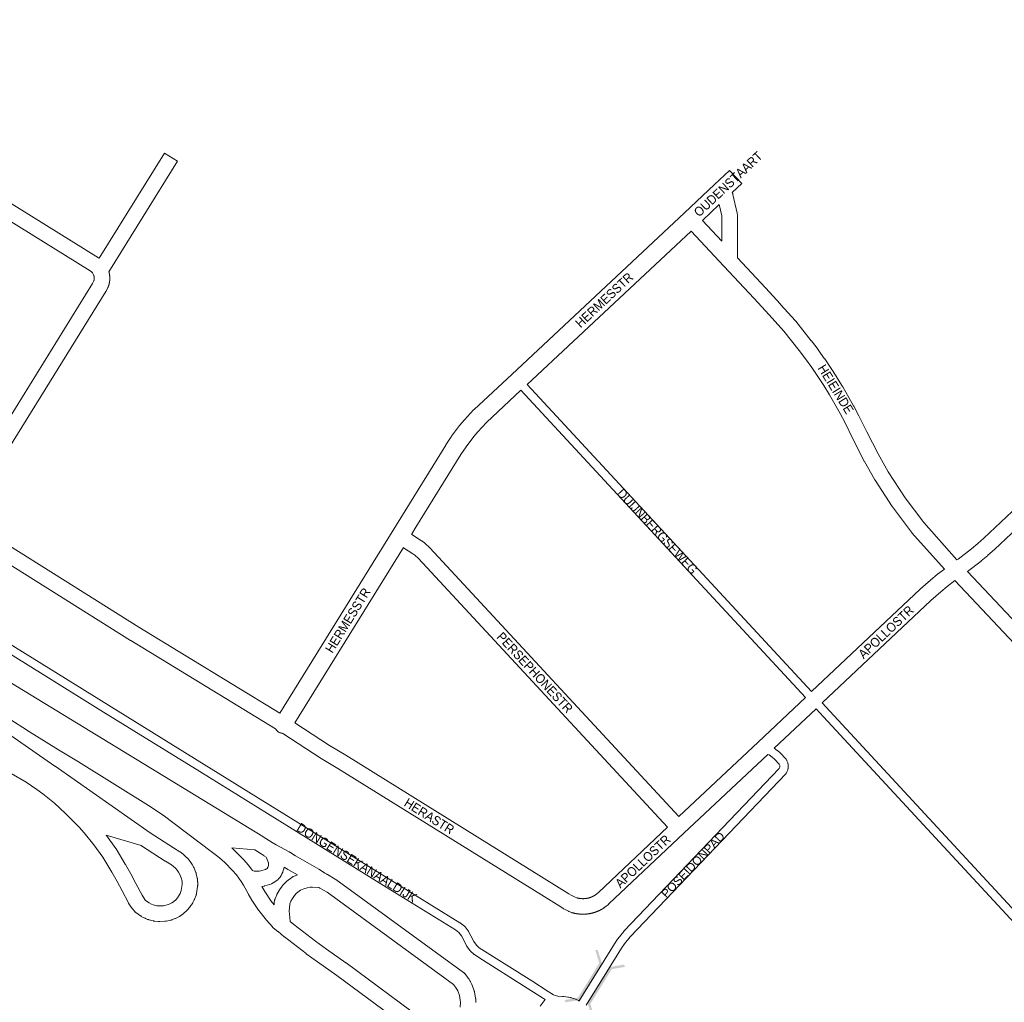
# Model space of a CAD drawing. Header units: metres. Extents: x 123819 to 142731, y 393440 to 405763.
# Tile 62 of 256: x 128732 to 129557, y 399931 to 400754. Entities that reach past the tile are written whole.
import ezdxf
from ezdxf.enums import TextEntityAlignment as Align

# ---------------------------------------------------------------- set-up
doc = ezdxf.new("R2010")
doc.units = ezdxf.units.M
doc.header["$MEASUREMENT"] = 0
for name, color, linetype, lineweight in [('gs-anno-wegen algemeen tekst', 7, 'Continuous', 0), ('gs-knt-aanvullende hoofdweg', 7, 'Continuous', 0), ('gs-knt-fietspaden', 7, 'Continuous', 0), ('gs-knt-wegen algemeen', 7, 'Continuous', 0), ('gs-symb-viaduct', 7, 'Continuous', 0), ('gs-vlk-plantopografie wegen algemeen', 7, 'Continuous', 0)]:
    doc.layers.add(name, color=color, linetype=linetype, lineweight=lineweight)
doc.styles.add('Style-Arial', font='arial.ttf')

# ---------------------------------------------------------------- blocks, each defined once
blk = doc.blocks.new('gg0-viaduct_40')
at = {"layer": 'gs-symb-viaduct', "linetype": 'Continuous'}
blk.add_hatch(color=7, dxfattribs=at).paths.add_polyline_path([(-5.58, -1.69), (-5.8, -1.4), (-4, 0), (4, 0), (5.8, -1.4), (5.58, -1.69), (3.87, -0.37), (-3.87, -0.37)])
blk = doc.blocks.new('gg0-viaduct_41')
at = {"layer": 'gs-symb-viaduct', "linetype": 'Continuous'}
blk.add_hatch(color=7, dxfattribs=at).paths.add_polyline_path([(5.58, -1.69), (3.87, -0.37), (-3.87, -0.37), (-5.58, -1.69), (-5.8, -1.4), (-4, 0), (4, 0), (5.8, -1.4)])

msp = doc.modelspace()

# ---------------------------------------------------------------- linework, layer by layer
at = {"layer": 'gs-knt-aanvullende hoofdweg', "color": 7, "linetype": 'Continuous', "flags": 128}
msp.add_lwpolyline([(129288.8, 400592.11), (129314.03, 400615.73), (129326.58, 400627.48, -0.384602), (129326.59, 400627.48), (129336.84, 400616.53, -0.374947), (129336.84, 400616.52), (129328.85, 400609.04)], format="xyb", dxfattribs=at)
for points in [[(129318.01, 400598.88), (129303.82, 400585.6)], [(128949.8, 400172.81), (129043.89, 400324.73), (129051.15, 400336.44), (129088.91, 400397.43), (129089.01, 400397.59), (129093.52, 400404.46), (129093.78, 400404.84), (129100.47, 400413.76), (129100.72, 400414.08), (129104.3, 400418.36), (129104.57, 400418.66), (129112.18, 400426.82), (129112.54, 400427.19), (129144.13, 400456.69), (129288.8, 400592.11)], [(129288.8, 400592.11), (129288.8, 400592.11), (129288.8, 400592.11)], [(129288.8, 400592.11), (129288.8, 400592.11), (129288.8, 400592.11)], [(129294.31, 400576.7), (129156.93, 400448.09)], [(129151.8, 400443.3), (129122.98, 400416.39), (129115.69, 400408.57), (129112.37, 400404.6), (129105.94, 400396.02), (129101.62, 400389.43), (129063.92, 400328.54), (129060.21, 400322.55)], [(129053.35, 400311.48), (128962.49, 400164.79)], [(128952.34, 400155.87), (128952.3, 400155.88), (128951.94, 400155.91), (128951.57, 400155.96), (128951.21, 400156.03), (128950.85, 400156.11), (128950.5, 400156.22), (128950.15, 400156.34), (128949.81, 400156.47), (128949.47, 400156.63), (128949.14, 400156.8), (128948.83, 400156.99), (128948.52, 400157.19), (128948.22, 400157.4), (128947.93, 400157.63), (128947.66, 400157.88), (128947.39, 400158.14), (128947.14, 400158.41), (128946.91, 400158.69), (128946.68, 400158.98), (128946.48, 400159.29), (128946.28, 400159.6), (128946.2, 400159.76)], [(128946.2, 400159.76), (128946.2, 400159.76)]]:
    msp.add_lwpolyline(points, dxfattribs=at)
at = {"layer": 'gs-knt-fietspaden', "color": 7, "linetype": 'Continuous', "flags": 128}
for points in [[(129156.93, 400448.09), (129395.34, 400190.87)], [(129390.23, 400186.05), (129151.8, 400443.3)], [(129101.94, 399986.26), (129101.94, 399986.26), (129099.79, 399989.02), (129096.92, 399991.25), (129039.01, 400027.06), (128939.39, 400088.68), (128882.73, 400123.77), (128882.73, 400123.77), (128799.98, 400175.07), (128751.46, 400205.16), (128680.45, 400249.23), (128612.32, 400291.31), (128586.82, 400306.9)], [(128684.15, 400255.19), (128886.43, 400129.73)], [(129589.56, 399970.62), (129405.35, 400169.72), (129399.08, 400176.5)], [(129404.18, 400181.32), (129410.5, 400174.49), (129593.99, 399976.17)], [(129364, 400143.41), (129366.55, 400141.6), (129366.63, 400141.54), (129366.68, 400141.5), (129366.76, 400141.44), (129368.96, 400139.6), (129369.07, 400139.5), (129369.18, 400139.4), (129369.28, 400139.3), (129373.56, 400134.71), (129373.65, 400134.61), (129373.74, 400134.5), (129373.82, 400134.39), (129373.9, 400134.28), (129374.31, 400133.68), (129374.39, 400133.54), (129374.47, 400133.41), (129374.55, 400133.27), (129374.61, 400133.12), (129374.67, 400132.98), (129375.33, 400131.28), (129375.37, 400131.15), (129375.41, 400131.02), (129375.45, 400130.89), (129375.48, 400130.76), (129375.5, 400130.69), (129375.51, 400130.61), (129375.53, 400130.53), (129375.54, 400130.45), (129375.56, 400130.37), (129375.57, 400130.3), (129375.59, 400130.22), (129375.6, 400130.14), (129375.61, 400130.06), (129375.62, 400129.98), (129375.64, 400129.91), (129375.65, 400129.83), (129375.66, 400129.75), (129375.67, 400129.67), (129375.67, 400129.59), (129375.68, 400129.51), (129375.69, 400129.43), (129375.7, 400129.36), (129375.71, 400129.28), (129375.71, 400129.2), (129375.72, 400129.12), (129375.72, 400129.04), (129375.73, 400128.96), (129375.73, 400128.88), (129375.74, 400128.8), (129375.74, 400128.72), (129375.74, 400128.64), (129375.75, 400128.57), (129375.75, 400128.49), (129375.75, 400128.41), (129375.75, 400128.33), (129375.75, 400128.25), (129375.75, 400128.17), (129375.75, 400128.09), (129375.75, 400128.01), (129375.74, 400127.93), (129375.74, 400127.85), (129375.74, 400127.77), (129375.73, 400127.69), (129375.73, 400127.62), (129375.73, 400127.54), (129375.72, 400127.46), (129375.71, 400127.38), (129375.71, 400127.3), (129375.7, 400127.22), (129375.69, 400127.14), (129375.69, 400127.06), (129375.68, 400126.99), (129375.67, 400126.91), (129375.66, 400126.83), (129375.65, 400126.75), (129375.64, 400126.67), (129375.63, 400126.59), (129375.61, 400126.51), (129375.6, 400126.44), (129375.59, 400126.36), (129375.58, 400126.28), (129375.56, 400126.2), (129375.55, 400126.12), (129375.53, 400126.05), (129375.52, 400125.97), (129375.5, 400125.89), (129375.49, 400125.81), (129375.47, 400125.74), (129375.43, 400125.57), (129375.38, 400125.41), (129375.32, 400125.24), (129374.93, 400124.23), (129374.88, 400124.11), (129374.83, 400123.99), (129374.77, 400123.88), (129374.19, 400122.75), (129374.11, 400122.6), (129374.02, 400122.46), (129373.93, 400122.32), (129373.83, 400122.19), (129373.72, 400122.06), (129373.61, 400121.93), (129243.35, 399985.48), (129238.61, 399979.42), (129236.2, 399975.77), (129236.19, 399975.77), (129236.19, 399975.76), (129206.52, 399928)], [(129200.56, 399931.71), (129230.26, 399979.51), (129230.31, 399979.6), (129232.84, 399983.41), (129232.91, 399983.53), (129233, 399983.64), (129237.92, 399989.94), (129237.99, 399990.03), (129238.07, 399990.12), (129238.15, 399990.2), (129368.18, 400126.41), (129368.44, 400126.92), (129368.66, 400127.49), (129368.67, 400127.53), (129368.68, 400127.58), (129368.68, 400127.63), (129368.69, 400127.68), (129368.7, 400127.73), (129368.7, 400127.77), (129368.71, 400127.82), (129368.71, 400127.87), (129368.72, 400127.92), (129368.72, 400127.97), (129368.72, 400128.02), (129368.72, 400128.07), (129368.73, 400128.12), (129368.73, 400128.16), (129368.73, 400128.21), (129368.73, 400128.26), (129368.73, 400128.31), (129368.73, 400128.36), (129368.73, 400128.41), (129368.73, 400128.46), (129368.72, 400128.51), (129368.72, 400128.56), (129368.72, 400128.6), (129368.71, 400128.65), (129368.71, 400128.7), (129368.71, 400128.75), (129368.7, 400128.8), (129368.69, 400128.85), (129368.69, 400128.9), (129368.68, 400128.94), (129368.67, 400128.99), (129368.67, 400129.04), (129368.26, 400130.08), (129368.24, 400130.12), (129364.3, 400134.35), (129362.37, 400135.96), (129359.87, 400137.74), (129358.58, 400138.29)], [(128886.43, 400129.73), (129100.77, 399997.12)], [(129100.77, 399997.12), (129100.88, 399997.05), (129100.93, 399997.02), (129100.95, 399997), (129100.98, 399996.98), (129101.08, 399996.91), (129104.44, 399994.29), (129104.58, 399994.18), (129104.7, 399994.06), (129104.83, 399993.94), (129104.94, 399993.81), (129105.05, 399993.68), (129107.67, 399990.32), (129107.77, 399990.19), (129107.86, 399990.06), (129107.86, 399990.05), (129107.95, 399989.92), (129107.95, 399989.92), (129107.95, 399989.91), (129107.95, 399989.91), (129108.02, 399989.78), (129108.03, 399989.77), (129109.89, 399986.17), (129109.9, 399986.16), (129112.3, 399981.48), (129114.58, 399978.36), (129116.98, 399976.21), (129116.98, 399976.21)], [(129106.18, 399978.02), (129101.94, 399986.26)], [(129167.83, 399927.4), (129172.25, 399932.85), (129170.84, 399933.75), (129157.19, 399942.48), (129116.66, 399968.09), (129116.64, 399968.1), (129112.97, 399970.44), (129112.96, 399970.45), (129112.85, 399970.52), (129112.8, 399970.55), (129112.73, 399970.61), (129112.65, 399970.67), (129112.61, 399970.7), (129112.5, 399970.8), (129109.62, 399973.39), (129109.52, 399973.49), (129109.49, 399973.51), (129109.41, 399973.59), (129109.36, 399973.64), (129109.32, 399973.7), (129109.25, 399973.78), (129109.22, 399973.81), (129109.14, 399973.92), (129106.48, 399977.55), (129106.4, 399977.66), (129106.37, 399977.7), (129106.32, 399977.78), (129106.27, 399977.86), (129106.25, 399977.9), (129106.19, 399978.02), (129106.18, 399978.02)], [(129116.98, 399976.21), (129160.95, 399948.41)], [(129160.95, 399948.41), (129160.97, 399948.4), (129174.63, 399939.66), (129179.12, 399936.78), (129180.5, 399936.16), (129182.67, 399935.75), (129182.67, 399935.75)], [(129182.67, 399935.75), (129186.6, 399935.38)], [(129186.6, 399935.38), (129186.74, 399935.37), (129187.71, 399935.28), (129187.76, 399935.28), (129191.19, 399934.96), (129191.34, 399934.94), (129191.38, 399934.93), (129191.42, 399934.93), (129191.48, 399934.92), (129191.57, 399934.9), (129191.63, 399934.89), (129193.58, 399934.45), (129193.7, 399934.42), (129193.83, 399934.38), (129195.77, 399933.79), (129195.81, 399933.78), (129195.89, 399933.75), (129195.95, 399933.73), (129195.97, 399933.72), (129196.01, 399933.71), (129196.13, 399933.66), (129199.96, 399932.03), (129200.11, 399931.96), (129200.25, 399931.89), (129200.38, 399931.81), (129200.56, 399931.71)]]:
    msp.add_lwpolyline(points, dxfattribs=at)
at = {"layer": 'gs-knt-wegen algemeen', "color": 7, "linetype": 'Continuous', "flags": 128}
for points in [[(128476.34, 400753.85), (128527.42, 400722.38), (128527.45, 400722.37), (128798.02, 400554.3), (128798.2, 400554.18), (128798.38, 400554.05)], [(128675.24, 400342.95), (128792.93, 400532.8), (128794.02, 400534.91), (128794.05, 400534.99), (128794.07, 400535.07), (128794.1, 400535.15), (128794.12, 400535.23), (128794.14, 400535.31), (128794.16, 400535.39), (128794.18, 400535.47), (128794.2, 400535.55), (128794.22, 400535.63), (128794.24, 400535.72), (128794.26, 400535.8), (128794.27, 400535.88), (128794.29, 400535.96), (128794.3, 400536.04), (128794.31, 400536.13), (128794.33, 400536.21), (128794.34, 400536.29), (128794.35, 400536.37), (128794.36, 400536.46), (128794.36, 400536.54), (128794.37, 400536.62), (128794.38, 400536.71), (128794.38, 400536.79), (128794.39, 400536.87), (128794.39, 400536.96), (128794.39, 400537.04), (128794.39, 400537.13), (128794.39, 400537.21), (128794.39, 400537.29), (128794.39, 400537.38), (128794.39, 400537.46), (128794.38, 400537.54), (128794.38, 400537.63), (128794.37, 400537.71), (128794.36, 400537.79), (128794.36, 400537.88), (128794.35, 400537.96), (128794.34, 400538.04), (128794.33, 400538.13), (128794.31, 400538.21), (128794.3, 400538.29), (128794.29, 400538.37), (128794.27, 400538.46), (128794.26, 400538.54), (128794.24, 400538.62), (128794.22, 400538.7), (128794.2, 400538.78), (128794.19, 400538.86), (128794.16, 400538.94), (128794.14, 400539.03), (128794.12, 400539.11), (128794.1, 400539.19), (128794.07, 400539.27), (128794.05, 400539.35), (128794.02, 400539.43), (128793.99, 400539.5), (128793.97, 400539.58), (128793.94, 400539.66), (128793.91, 400539.74), (128793.88, 400539.82), (128793.84, 400539.89), (128793.81, 400539.97), (128793.78, 400540.05), (128793.74, 400540.12), (128792.8, 400541.68), (128792.03, 400542.52), (128790.87, 400543.41), (128520.59, 400711.3)], [(129328.85, 400609.04), (129328.89, 400608.96), (129329.03, 400608.68), (129329.15, 400608.39), (129329.25, 400608.09), (129329.34, 400607.79), (129329.42, 400607.49), (129333, 400591.61), (129333.05, 400591.33), (129333.1, 400591.05), (129333.13, 400590.76), (129333.15, 400590.47), (129333.16, 400590.19), (129333.16, 400590.18), (129333.16, 400590.18)], [(129303.82, 400585.6), (129320.14, 400568.18), (129320.14, 400589.46), (129318.01, 400598.88)], [(129333.16, 400590.18), (129333.16, 400554.28), (129356.66, 400529.2), (129356.71, 400529.14), (129369.32, 400515.39), (129369.37, 400515.33), (129381.83, 400501.44), (129381.96, 400501.29), (129382.08, 400501.14), (129395.1, 400484.75), (129395.17, 400484.66), (129400.73, 400477.39), (129400.86, 400477.21), (129406.17, 400469.76), (129406.29, 400469.58), (129416.41, 400454.34), (129416.52, 400454.16), (129421.33, 400446.37), (129421.44, 400446.19), (129430.54, 400430.31), (129430.64, 400430.12), (129434.93, 400422.03), (129435.02, 400421.86), (129441.57, 400408.55), (129450.98, 400389.97), (129459.54, 400374.99), (129473.69, 400353.19), (129489.24, 400332.47), (129517.14, 400301.19)], [(129506.57, 400293.48), (129479.34, 400324.01), (129479.17, 400324.22), (129479, 400324.44), (129463.15, 400345.55), (129463.02, 400345.73), (129462.89, 400345.91), (129448.52, 400368.05), (129448.42, 400368.21), (129448.32, 400368.37), (129439.59, 400383.65), (129439.51, 400383.79), (129439.44, 400383.94), (129429.94, 400402.7), (129429.9, 400402.77), (129423.38, 400416.02), (129419.19, 400423.93), (129410.2, 400439.62), (129405.5, 400447.23), (129395.5, 400462.3), (129390.32, 400469.57), (129384.86, 400476.7), (129372.01, 400492.89), (129359.7, 400506.61), (129347.13, 400520.32), (129321.9, 400547.26), (129294.31, 400576.7)], [(129517.14, 400301.19), (129518.11, 400301.88), (129529.21, 400310.42), (129534.51, 400314.86), (129539.71, 400319.48), (129677.31, 400449.11), (129677.45, 400449.24), (129689.8, 400460.2), (129691.71, 400463.6)], [(129701.06, 400453.66), (129700.62, 400452.87), (129700.46, 400452.61), (129700.29, 400452.35), (129700.11, 400452.1), (129699.91, 400451.86), (129699.71, 400451.63), (129699.49, 400451.4), (129699.26, 400451.19), (129686.17, 400439.56), (129548.56, 400309.93), (129548.42, 400309.8), (129543.08, 400305.07), (129542.94, 400304.95), (129537.47, 400300.36), (129537.26, 400300.19), (129526.02, 400291.54)], [(128686.3, 400336.07), (128831.72, 400244.82), (128949.8, 400172.81)], [(128946.2, 400159.76), (128824.91, 400233.73), (128824.84, 400233.77), (128673.92, 400328.47)], [(129060.21, 400322.55), (129060.35, 400322.46), (129068.59, 400317.29), (129068.85, 400317.12), (129069.1, 400316.94), (129071.06, 400315.42), (129071.28, 400315.25), (129071.5, 400315.06), (129075.14, 400311.71), (129075.32, 400311.53), (129075.5, 400311.34), (129284.2, 400086.1)], [(129274.73, 400077.17), (129066.13, 400302.3), (129062.89, 400305.29), (129061.4, 400306.43), (129053.53, 400311.37), (129053.35, 400311.48)], [(129395.34, 400190.87), (129486.37, 400276.76), (129486.53, 400276.9), (129494.94, 400284.33), (129495.12, 400284.48), (129500.63, 400289), (129500.84, 400289.17), (129506.57, 400293.48)], [(129526.02, 400291.54), (129715.33, 400090.54)], [(129515.4, 400283.82), (129508.78, 400278.85), (129503.47, 400274.49), (129495.23, 400267.22), (129495.23, 400267.21), (129495.22, 400267.21), (129404.18, 400181.32)], [(129705.86, 400081.61), (129515.4, 400283.82)], [(128685.33, 400221.86), (128935.69, 400069.38), (128935.83, 400069.29), (128943.31, 400064.47), (128946.77, 400062.37), (128957.81, 400056.47), (128958.01, 400056.35), (128958.2, 400056.24), (128963.06, 400053.17), (128982.5, 400042.16), (128982.69, 400042.04), (128982.88, 400041.92), (128983.07, 400041.79), (128987.44, 400038.68), (128989.24, 400037.82), (128989.49, 400037.7), (128989.73, 400037.56), (128996.21, 400033.79), (128996.4, 400033.67), (128996.58, 400033.55), (128996.76, 400033.43), (129103.72, 399955.54), (129103.96, 399955.35), (129104.2, 399955.15), (129104.43, 399954.94), (129104.65, 399954.72), (129104.85, 399954.49), (129105.05, 399954.25), (129107.64, 399950.87), (129107.79, 399950.68), (129107.92, 399950.48), (129108.05, 399950.28), (129109.33, 399948.17), (129109.46, 399947.94), (129109.59, 399947.71), (129110.7, 399945.49), (129110.81, 399945.26), (129110.91, 399945.02), (129111.01, 399944.77), (129112.67, 399940.11), (129112.76, 399939.86), (129112.83, 399939.61), (129112.89, 399939.36), (129112.95, 399939.1), (129113.84, 399934.23), (129113.88, 399933.98), (129113.91, 399933.72), (129113.93, 399933.46), (129114.09, 399930.99), (129114.1, 399930.72), (129114.1, 399930.46)], [(129284.2, 400086.1), (129350.44, 400148.52), (129390.23, 400186.05)], [(129399.08, 400176.5), (129364, 400143.41)], [(129061.96, 399905.49), (128997.71, 399953.06), (128981.46, 399964.36), (128981.34, 399964.45), (128972.04, 399971.25), (128971.9, 399971.35), (128953.67, 399985.43), (128953.56, 399985.51), (128948.32, 399989.74), (128948.26, 399989.79), (128944.36, 399993.01), (128944.18, 399993.16), (128944.01, 399993.32), (128943.84, 399993.49), (128943.67, 399993.67), (128938.89, 399998.97), (128938.75, 399999.14), (128938.61, 399999.3), (128932.31, 400007.31), (128932.16, 400007.52), (128932.01, 400007.73), (128926.36, 400016.21), (128926.25, 400016.37), (128926.15, 400016.53), (128923.58, 400020.93), (128923.48, 400021.12), (128919.31, 400028.8), (128917.55, 400031.61), (128915.55, 400034.49), (128913.42, 400037.23), (128909.93, 400041.17), (128904.1, 400047.26), (128901.14, 400049.97), (128898.03, 400052.56), (128892.27, 400056.79), (128892.19, 400056.85), (128851.98, 400087.36), (128839.85, 400095.55), (128781.13, 400132.06), (128764.51, 400141.96), (128764.4, 400142.03), (128737.81, 400158.63), (128737.7, 400158.69), (128724.57, 400167.24)], [(128714.19, 400160.92), (128761.47, 400128.33), (128761.52, 400128.3), (128841.11, 400072.5), (128860.75, 400059.81), (128866.02, 400056.7), (128866.21, 400056.58), (128866.4, 400056.46), (128868.74, 400054.71), (128870.93, 400052.77), (128872.94, 400050.65), (128874.78, 400048.38), (128876.42, 400045.96), (128877.86, 400043.42), (128877.98, 400043.15), (128878.1, 400042.88), (128879.57, 400039.22), (128879.67, 400038.96), (128879.75, 400038.7), (128879.83, 400038.44), (128879.89, 400038.17), (128880.71, 400034.41), (128880.76, 400034.14), (128880.8, 400033.87), (128880.83, 400033.59), (128881.02, 400031.4), (128881.04, 400031.1), (128881.05, 400030.8), (128881.04, 400028.6), (128881.03, 400028.35), (128881.01, 400028.1), (128880.99, 400027.86), (128880.96, 400027.61), (128880.01, 400021.64), (128879.97, 400021.39), (128879.91, 400021.14), (128879.85, 400020.89), (128879.77, 400020.65), (128879.69, 400020.41), (128878.4, 400016.92), (128878.31, 400016.69), (128878.22, 400016.47), (128878.11, 400016.25), (128877.07, 400014.18), (128876.93, 400013.92), (128876.78, 400013.66), (128876.62, 400013.41), (128874.54, 400010.4), (128874.42, 400010.22), (128874.28, 400010.04), (128874.14, 400009.87), (128872.56, 400008.01), (128872.36, 400007.79), (128872.16, 400007.58), (128871.94, 400007.38), (128869.24, 400004.95), (128869, 400004.75), (128868.76, 400004.55), (128866.71, 400003.05), (128866.47, 400002.88), (128866.23, 400002.72), (128865.98, 400002.58), (128865.72, 400002.44), (128862.52, 400000.87), (128862.32, 400000.78), (128862.13, 400000.69), (128861.93, 400000.61), (128859.61, 399999.74), (128859.32, 399999.64), (128859.02, 399999.56), (128858.72, 399999.48), (128854.68, 399998.59), (128854.42, 399998.54), (128854.16, 399998.5), (128853.9, 399998.47), (128853.64, 399998.45), (128848.98, 399998.19), (128848.66, 399998.18), (128848.34, 399998.19), (128848.02, 399998.21), (128845.09, 399998.48), (128844.82, 399998.51), (128844.56, 399998.55), (128844.3, 399998.6), (128844.04, 399998.66), (128839.99, 399999.71), (128839.7, 399999.8), (128839.4, 399999.9), (128839.11, 400000.01), (128837.18, 400000.82), (128836.93, 400000.94), (128836.68, 400001.06), (128833.82, 400002.55), (128833.55, 400002.7), (128833.29, 400002.87), (128833.04, 400003.04), (128829.2, 400005.81), (128828.96, 400005.99), (128828.73, 400006.18), (128828.51, 400006.38), (128828.3, 400006.59), (128828.09, 400006.81), (128826.67, 400008.45), (128826.51, 400008.64), (128826.36, 400008.84), (128826.21, 400009.04), (128823.41, 400013.13), (128823.26, 400013.36), (128823.12, 400013.6), (128822.98, 400013.84), (128817.78, 400024.01), (128813.58, 400031.83), (128809.22, 400039.52), (128801.64, 400052.03), (128794.11, 400062.43), (128785.9, 400072.46), (128781.65, 400077.19), (128770.3, 400088.78), (128761.04, 400097.26), (128751.25, 400105.17), (128746.26, 400108.82), (128737.3, 400114.84), (128724.67, 400122.25)], [(128946.2, 400159.76), (128946.2, 400159.76)], [(128962.49, 400164.79), (128991.42, 400145.81), (129005.19, 400137.55), (129005.28, 400137.5), (129191.99, 400021.46)], [(129185.12, 400010.4), (128998.45, 400126.41), (128984.61, 400134.71), (128984.39, 400134.85), (128952.34, 400155.87)], [(129358.58, 400138.29), (129288.35, 400072.13), (129288.35, 400072.12), (129288.35, 400072.12)], [(129192, 400021.45), (129193.88, 400020.28), (129197.33, 400018.55), (129198.55, 400018.07), (129198.68, 400018.04), (129198.8, 400018.01), (129198.92, 400017.97), (129199.05, 400017.94), (129199.17, 400017.91), (129199.3, 400017.88), (129199.42, 400017.85), (129199.55, 400017.82), (129199.67, 400017.79), (129199.8, 400017.76), (129199.92, 400017.74), (129200.05, 400017.71), (129200.17, 400017.69), (129200.3, 400017.66), (129200.43, 400017.64), (129200.55, 400017.62), (129200.68, 400017.6), (129200.81, 400017.58), (129200.93, 400017.56), (129201.06, 400017.54), (129201.19, 400017.52), (129201.31, 400017.5), (129201.44, 400017.49), (129201.57, 400017.47), (129201.69, 400017.46), (129201.82, 400017.44), (129201.95, 400017.43), (129202.08, 400017.42), (129202.2, 400017.41), (129202.33, 400017.4), (129202.46, 400017.39), (129202.59, 400017.38), (129202.72, 400017.37), (129202.84, 400017.37), (129202.97, 400017.36), (129203.1, 400017.36), (129203.23, 400017.35), (129203.36, 400017.35), (129203.49, 400017.35), (129203.61, 400017.35), (129203.74, 400017.34), (129203.87, 400017.34), (129204, 400017.35), (129204.13, 400017.35), (129204.25, 400017.35), (129204.38, 400017.35), (129204.51, 400017.36), (129204.64, 400017.36), (129204.77, 400017.37), (129204.9, 400017.38), (129205.02, 400017.39), (129205.15, 400017.4), (129205.28, 400017.41), (129205.41, 400017.42), (129205.53, 400017.43), (129205.66, 400017.44), (129205.79, 400017.45), (129205.92, 400017.47), (129206.04, 400017.48), (129206.17, 400017.5), (129206.3, 400017.52), (129206.43, 400017.53), (129206.55, 400017.55), (129206.68, 400017.57), (129206.81, 400017.59), (129206.93, 400017.61), (129207.06, 400017.63), (129207.18, 400017.66), (129207.31, 400017.68), (129207.44, 400017.71), (129207.56, 400017.73), (129207.69, 400017.76), (129207.81, 400017.78), (129207.94, 400017.81), (129208.06, 400017.84), (129208.19, 400017.87), (129208.31, 400017.9), (129208.44, 400017.93), (129208.56, 400017.96), (129208.68, 400018), (129208.81, 400018.03), (129208.93, 400018.07), (129209.06, 400018.1), (129209.18, 400018.14), (129209.3, 400018.17), (129209.42, 400018.21), (129209.55, 400018.25), (129209.67, 400018.29), (129209.79, 400018.33), (129209.91, 400018.37), (129210.03, 400018.41), (129210.15, 400018.46), (129210.27, 400018.5), (129210.39, 400018.55), (129210.51, 400018.59), (129210.63, 400018.64), (129210.75, 400018.68), (129210.87, 400018.73), (129210.99, 400018.78), (129211.11, 400018.83), (129211.23, 400018.88), (129211.34, 400018.93), (129211.46, 400018.98), (129211.58, 400019.04), (129211.69, 400019.09), (129211.81, 400019.14), (129211.93, 400019.2), (129212.04, 400019.25), (129212.16, 400019.31), (129212.27, 400019.37), (129212.39, 400019.43), (129212.5, 400019.48), (129212.61, 400019.54), (129212.73, 400019.6), (129212.84, 400019.67), (129212.95, 400019.73), (129213.06, 400019.79), (129213.17, 400019.85), (129213.29, 400019.92), (129213.4, 400019.98), (129213.51, 400020.05), (129213.62, 400020.11), (129213.73, 400020.18), (129213.83, 400020.25), (129213.94, 400020.32), (129214.05, 400020.39), (129214.16, 400020.46), (129214.26, 400020.53), (129216.75, 400022.54), (129274.73, 400077.17)], [(128846.81, 400011.4), (128848.74, 400011.22), (128852.4, 400011.42), (128855.47, 400012.1), (128857.06, 400012.69), (128859.45, 400013.87), (128860.77, 400014.84), (128862.92, 400016.77), (128864, 400018.05), (128865.64, 400020.42), (128866.31, 400021.77), (128867.25, 400024.31), (128868.02, 400029.16), (128868.02, 400030.56), (128867.9, 400032.05), (128867.28, 400034.87), (128866.13, 400037.74), (128865.06, 400039.56), (128863.82, 400041.27), (128862.42, 400042.86), (128860.88, 400044.31), (128859.2, 400045.61), (128854.03, 400048.65), (128853.8, 400048.8), (128833.94, 400061.63), (128833.73, 400061.77), (128804.33, 400070.51), (128804.43, 400070.38), (128804.54, 400070.22), (128812.34, 400059.44), (128812.49, 400059.23), (128812.63, 400059), (128820.4, 400046.19), (128820.5, 400046.02), (128824.94, 400038.18), (128825.01, 400038.06), (128829.28, 400030.12), (128829.34, 400030), (128834.39, 400020.15), (128836.74, 400016.71), (128837.42, 400015.93), (128840.27, 400013.87), (128842.48, 400012.72), (128843.72, 400012.2), (128846.8, 400011.4), (128846.8, 400011.4), (128846.81, 400011.4)], [(129288.35, 400072.12), (129225.5, 400012.9), (129225.32, 400012.74), (129225.14, 400012.58), (129222.25, 400010.24), (129222.04, 400010.08), (129221.83, 400009.93), (129221.64, 400009.8), (129221.46, 400009.68), (129221.27, 400009.55), (129221.09, 400009.43), (129220.9, 400009.31), (129220.71, 400009.19), (129220.52, 400009.08), (129220.33, 400008.96), (129220.14, 400008.85), (129219.95, 400008.73), (129219.76, 400008.62), (129219.56, 400008.51), (129219.37, 400008.4), (129219.17, 400008.29), (129218.98, 400008.18), (129218.78, 400008.08), (129218.59, 400007.97), (129218.39, 400007.87), (129218.19, 400007.77), (129217.99, 400007.67), (129217.79, 400007.57), (129217.59, 400007.47), (129217.39, 400007.38), (129217.19, 400007.29), (129216.99, 400007.19), (129216.78, 400007.1), (129216.58, 400007.01), (129216.38, 400006.92), (129216.17, 400006.83), (129215.97, 400006.75), (129215.76, 400006.66), (129215.55, 400006.58), (129215.35, 400006.5), (129215.14, 400006.42), (129214.93, 400006.34), (129214.72, 400006.26), (129214.51, 400006.19), (129214.3, 400006.11), (129214.09, 400006.04), (129213.88, 400005.97), (129213.67, 400005.9), (129213.46, 400005.83), (129213.24, 400005.76), (129213.03, 400005.7), (129212.82, 400005.64), (129212.6, 400005.57), (129212.39, 400005.51), (129212.18, 400005.45), (129211.96, 400005.4), (129211.74, 400005.34), (129211.53, 400005.28), (129211.31, 400005.23), (129211.1, 400005.18), (129210.88, 400005.13), (129210.66, 400005.08), (129210.45, 400005.03), (129210.23, 400004.99), (129210.01, 400004.94), (129209.79, 400004.9), (129209.57, 400004.86), (129209.35, 400004.82), (129209.13, 400004.78), (129208.91, 400004.74), (129208.69, 400004.71), (129208.47, 400004.67), (129208.25, 400004.64), (129208.03, 400004.61), (129207.81, 400004.58), (129207.59, 400004.56), (129207.37, 400004.53), (129207.15, 400004.5), (129206.93, 400004.48), (129206.7, 400004.46), (129206.48, 400004.44), (129206.26, 400004.42), (129206.04, 400004.41), (129205.82, 400004.39), (129205.59, 400004.38), (129205.37, 400004.37), (129205.15, 400004.35), (129204.93, 400004.35), (129204.7, 400004.34), (129204.48, 400004.33), (129204.26, 400004.33), (129204.04, 400004.33), (129203.81, 400004.32), (129203.59, 400004.33), (129203.37, 400004.33), (129203.15, 400004.33), (129202.92, 400004.34), (129202.7, 400004.34), (129202.48, 400004.35), (129202.26, 400004.36), (129202.03, 400004.37), (129201.81, 400004.38), (129201.59, 400004.4), (129201.37, 400004.41), (129201.14, 400004.43), (129200.92, 400004.45), (129200.7, 400004.47), (129200.48, 400004.49), (129200.26, 400004.52), (129200.04, 400004.54), (129199.82, 400004.57), (129199.6, 400004.6), (129199.37, 400004.63), (129199.15, 400004.66), (129198.93, 400004.69), (129198.71, 400004.73), (129198.49, 400004.76), (129198.27, 400004.8), (129198.06, 400004.84), (129197.84, 400004.88), (129197.62, 400004.92), (129197.4, 400004.96), (129197.18, 400005.01), (129196.96, 400005.06), (129196.75, 400005.1), (129196.53, 400005.15), (129196.31, 400005.2), (129196.1, 400005.26), (129195.88, 400005.31), (129195.66, 400005.37), (129195.45, 400005.42), (129195.23, 400005.48), (129195.02, 400005.54), (129194.8, 400005.61), (129194.59, 400005.67), (129194.35, 400005.74), (129194.12, 400005.83), (129192.34, 400006.52), (129192.14, 400006.6), (129191.95, 400006.68), (129191.75, 400006.78), (129187.77, 400008.79), (129187.51, 400008.92), (129187.26, 400009.07), (129185.13, 400010.4)], [(128928.79, 400040.43), (128931.25, 400040.35), (128932.61, 400040.44), (128933.99, 400040.68), (128937.5, 400041.71), (128937.87, 400041.86), (128938.22, 400042.04), (128938.55, 400042.25), (128938.86, 400042.49), (128939.15, 400042.75), (128939.42, 400043.04), (128939.66, 400043.35), (128939.87, 400043.69), (128940.05, 400044.03), (128940.21, 400044.4), (128940.33, 400044.77), (128940.42, 400045.15), (128940.47, 400045.54), (128940.49, 400045.94), (128940.48, 400046.33), (128940.43, 400046.72), (128940.35, 400047.1), (128940.23, 400047.48), (128938.68, 400051.64), (128938.43, 400052.2), (128936.49, 400053.37), (128936.33, 400053.47), (128928.85, 400058.3), (128909.6, 400059.86), (128909.81, 400059.69), (128913.05, 400056.73), (128913.21, 400056.58), (128913.36, 400056.42), (128919.43, 400050.07), (128919.6, 400049.89), (128923.3, 400045.71), (128923.44, 400045.55), (128923.57, 400045.39), (128925.93, 400042.35), (128926.03, 400042.21), (128926.13, 400042.08), (128926.97, 400040.88), (128928.44, 400040.49), (128928.79, 400040.43), (128928.79, 400040.43), (128928.79, 400040.43)], [(128952.77, 400040.92), (128952.27, 400039.49), (128951.65, 400038.1), (128950.91, 400036.77), (128950.05, 400035.51), (128949.1, 400034.33), (128948.04, 400033.24), (128946.89, 400032.24), (128945.67, 400031.35), (128944.36, 400030.56), (128943, 400029.89), (128941.58, 400029.34), (128941.33, 400029.26), (128937.29, 400028.07), (128937.04, 400028.01), (128936.79, 400027.95), (128936.53, 400027.9), (128934.77, 400027.6), (128934.87, 400027.42), (128937.29, 400023.27), (128942.7, 400015.16), (128945.03, 400012.2), (128945.14, 400013.8), (128945.16, 400014.02), (128945.19, 400014.23), (128945.22, 400014.45), (128945.46, 400015.83), (128945.51, 400016.1), (128945.57, 400016.37), (128945.65, 400016.63), (128945.73, 400016.89), (128945.83, 400017.15), (128947.22, 400020.63), (128947.34, 400020.92), (128947.48, 400021.2), (128947.63, 400021.48), (128949.27, 400024.31), (128949.42, 400024.55), (128949.57, 400024.79), (128951.67, 400027.78), (128951.82, 400027.98), (128951.97, 400028.17), (128952.13, 400028.36), (128952.3, 400028.54), (128954.88, 400031.24), (128955.06, 400031.43), (128955.26, 400031.6), (128955.46, 400031.77), (128955.66, 400031.94), (128960.02, 400035.22), (128960.27, 400035.4), (128960.54, 400035.57), (128960.81, 400035.73), (128961.09, 400035.87), (128961.37, 400036), (128964.55, 400037.36), (128956.51, 400041.92), (128956.25, 400042.08), (128953.38, 400043.88), (128953.14, 400042.4), (128952.77, 400040.93), (128952.77, 400040.92), (128952.77, 400040.92)], [(129100.82, 399926.57), (129101.07, 399930.59), (129100.96, 399932.27), (129100.24, 399936.22), (129098.88, 399940.01), (129098.07, 399941.63), (129097.11, 399943.22), (129095.3, 399945.57), (128989.37, 400022.71), (128983.41, 400026.18), (128982.48, 400026.62), (128977.25, 400026.94), (128975.23, 400026.94), (128972.7, 400026.37), (128970.06, 400025.56), (128967.22, 400024.35), (128963.92, 400021.86), (128962.05, 400019.9), (128960.4, 400017.54), (128959.13, 400015.37), (128958.17, 400012.96), (128958.11, 400012.58), (128958.11, 400012.58), (128958.11, 400012.58)], [(129191.99, 400021.46), (129192, 400021.46), (129192, 400021.45)], [(129191.99, 400021.46), (129192, 400021.46), (129192, 400021.45)], [(128958.11, 400012.58), (128957.74, 400007.14), (128958.35, 400001.63), (128958.36, 400001.47), (128958.65, 399998.13), (128961.68, 399995.69), (128979.79, 399981.71), (128988.96, 399975), (129005.22, 399963.69), (129005.38, 399963.58), (129069.37, 399916.21)], [(129185.13, 400010.4), (129185.12, 400010.4), (129185.12, 400010.4)], [(129185.13, 400010.4), (129185.12, 400010.4), (129185.12, 400010.4)]]:
    msp.add_lwpolyline(points, dxfattribs=at)
msp.add_lwpolyline([(128798.38, 400554.05), (128798.48, 400553.98), (128853.19, 400642.13, -0.391349), (128853.2, 400642.13), (128864.25, 400635.28, -0.385352), (128864.25, 400635.27), (128806.69, 400542.52), (128806.71, 400542.43), (128806.74, 400542.33), (128806.76, 400542.23), (128806.79, 400542.14), (128806.81, 400542.04), (128806.84, 400541.94), (128806.86, 400541.84), (128806.88, 400541.75), (128806.91, 400541.65), (128806.93, 400541.55), (128806.95, 400541.45), (128806.97, 400541.36), (128806.99, 400541.26), (128807.01, 400541.16), (128807.03, 400541.06), (128807.05, 400540.97), (128807.07, 400540.87), (128807.09, 400540.77), (128807.1, 400540.67), (128807.12, 400540.57), (128807.14, 400540.47), (128807.15, 400540.37), (128807.17, 400540.28), (128807.18, 400540.18), (128807.2, 400540.08), (128807.21, 400539.98), (128807.23, 400539.88), (128807.24, 400539.78), (128807.25, 400539.68), (128807.27, 400539.58), (128807.28, 400539.48), (128807.29, 400539.38), (128807.3, 400539.28), (128807.31, 400539.19), (128807.32, 400539.09), (128807.33, 400538.99), (128807.34, 400538.89), (128807.35, 400538.79), (128807.35, 400538.69), (128807.36, 400538.59), (128807.37, 400538.49), (128807.37, 400538.39), (128807.38, 400538.29), (128807.39, 400538.19), (128807.39, 400538.09), (128807.39, 400537.99), (128807.4, 400537.89), (128807.4, 400537.79), (128807.4, 400537.69), (128807.41, 400537.59), (128807.41, 400537.49), (128807.41, 400537.39), (128807.41, 400537.29), (128807.41, 400537.19), (128807.41, 400537.09), (128807.41, 400536.99), (128807.41, 400536.89), (128807.41, 400536.79), (128807.41, 400536.69), (128807.4, 400536.59), (128807.4, 400536.49), (128807.4, 400536.39), (128807.39, 400536.29), (128807.39, 400536.19), (128807.38, 400536.09), (128807.38, 400535.99), (128807.37, 400535.89), (128807.36, 400535.79), (128807.36, 400535.69), (128807.35, 400535.59), (128807.34, 400535.49), (128807.33, 400535.39), (128807.32, 400535.29), (128807.31, 400535.19), (128807.3, 400535.09), (128807.29, 400534.99), (128807.28, 400534.9), (128807.27, 400534.8), (128807.26, 400534.7), (128807.25, 400534.6), (128807.23, 400534.5), (128807.22, 400534.4), (128807.21, 400534.3), (128807.19, 400534.2), (128807.18, 400534.1), (128807.16, 400534), (128807.14, 400533.9), (128807.13, 400533.81), (128807.11, 400533.71), (128807.09, 400533.61), (128807.08, 400533.51), (128807.06, 400533.41), (128807.04, 400533.31), (128807.02, 400533.22), (128807, 400533.12), (128806.98, 400533.02), (128806.96, 400532.92), (128806.94, 400532.83), (128806.91, 400532.73), (128806.89, 400532.63), (128806.87, 400532.53), (128806.85, 400532.44), (128806.82, 400532.34), (128806.8, 400532.24), (128806.77, 400532.15), (128806.75, 400532.05), (128806.72, 400531.95), (128806.7, 400531.86), (128806.67, 400531.76), (128806.64, 400531.66), (128806.61, 400531.57), (128806.59, 400531.47), (128806.56, 400531.38), (128806.53, 400531.28), (128806.5, 400531.18), (128806.47, 400531.09), (128806.44, 400530.99), (128806.41, 400530.9), (128806.38, 400530.8), (128806.34, 400530.71), (128806.31, 400530.61), (128806.28, 400530.52), (128806.25, 400530.42), (128806.21, 400530.33), (128806.18, 400530.24), (128806.14, 400530.14), (128806.11, 400530.05), (128806.07, 400529.96), (128805.98, 400529.74), (128805.89, 400529.52), (128805.78, 400529.31), (128804.39, 400526.61), (128804.27, 400526.38), (128804.14, 400526.16), (128686.3, 400336.07)], format="xyb", dxfattribs=at)
at = {"layer": 'gs-vlk-plantopografie wegen algemeen', "color": 7, "linetype": 'Continuous', "flags": 128}
for points in [[(129101.94, 399986.26), (129101.94, 399986.26), (129099.79, 399989.02), (129096.92, 399991.25), (129039.01, 400027.06), (128939.39, 400088.68), (128882.73, 400123.77), (128882.73, 400123.77), (128799.98, 400175.07), (128751.46, 400205.16), (128680.45, 400249.23), (128612.32, 400291.31), (128586.82, 400306.9)], [(129100.77, 399997.12), (129100.88, 399997.05), (129100.93, 399997.02), (129100.95, 399997), (129100.98, 399996.98), (129101.08, 399996.91), (129104.44, 399994.29), (129104.58, 399994.18), (129104.7, 399994.06), (129104.83, 399993.94), (129104.94, 399993.81), (129105.05, 399993.68), (129107.67, 399990.32), (129107.77, 399990.19), (129107.86, 399990.06), (129107.86, 399990.05), (129107.95, 399989.92), (129107.95, 399989.92), (129107.95, 399989.91), (129107.95, 399989.91), (129108.02, 399989.78), (129108.03, 399989.77), (129109.89, 399986.17), (129109.9, 399986.16), (129112.3, 399981.48), (129114.58, 399978.36), (129116.98, 399976.21), (129116.98, 399976.21)], [(129167.83, 399927.4), (129172.25, 399932.85), (129170.84, 399933.75), (129157.19, 399942.48), (129116.66, 399968.09), (129116.64, 399968.1), (129112.97, 399970.44), (129112.96, 399970.45), (129112.85, 399970.52), (129112.8, 399970.55), (129112.73, 399970.61), (129112.65, 399970.67), (129112.61, 399970.7), (129112.5, 399970.8), (129109.62, 399973.39), (129109.52, 399973.49), (129109.49, 399973.51), (129109.41, 399973.59), (129109.36, 399973.64), (129109.32, 399973.7), (129109.25, 399973.78), (129109.22, 399973.81), (129109.14, 399973.92), (129106.48, 399977.55), (129106.4, 399977.66), (129106.37, 399977.7), (129106.32, 399977.78), (129106.27, 399977.86), (129106.25, 399977.9), (129106.19, 399978.02), (129106.18, 399978.02)], [(129160.95, 399948.41), (129160.97, 399948.4), (129174.63, 399939.66), (129179.12, 399936.78), (129180.5, 399936.16), (129182.67, 399935.75), (129182.67, 399935.75)], [(129186.6, 399935.38), (129186.74, 399935.37), (129187.71, 399935.28), (129187.76, 399935.28), (129191.19, 399934.96), (129191.34, 399934.94), (129191.38, 399934.93), (129191.42, 399934.93), (129191.48, 399934.92), (129191.57, 399934.9), (129191.63, 399934.89), (129193.58, 399934.45), (129193.7, 399934.42), (129193.83, 399934.38), (129195.77, 399933.79), (129195.81, 399933.78), (129195.89, 399933.75), (129195.95, 399933.73), (129195.97, 399933.72), (129196.01, 399933.71), (129196.13, 399933.66), (129199.96, 399932.03), (129200.11, 399931.96), (129200.25, 399931.89), (129200.38, 399931.81), (129200.56, 399931.71)]]:
    msp.add_lwpolyline(points, dxfattribs=at)

# ---------------------------------------------------------------- block references
at = {"layer": 'gs-symb-viaduct', "color": 7, "linetype": 'Continuous', "xscale": 4.415027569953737, "zscale": 4.415027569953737}
for name, p, yscale, rotation in [('gg0-viaduct_41', (129210.57, 399947.6), 6.479474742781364, 238.4141024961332), ('gg0-viaduct_40', (129216.91, 399944.99), 6.479474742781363, 58.41410249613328)]:
    msp.add_blockref(name, p, dxfattribs=dict(at, yscale=yscale, rotation=rotation))

# ---------------------------------------------------------------- texts
at = {"layer": 'gs-anno-wegen algemeen tekst', "color": 7, "style": 'Style-Arial', "width": 0.909091}
for s, rotation, p in [('OUDENSTAART', 43.11077, (129325.44, 400616.12)), ('HERMESSTR', 43.11077, (129221.6, 400518.92)), ('HEIEINDE', 301.85736, (129415.6, 400444.27)), ('DUIJNBERGSEWEG', 312.82989, (129266.18, 400325.08)), ('HERMESSTR', 58.22601, (129006.81, 400250.59)), ('APOLLOSTR', 43.33448, (129457.68, 400240.74)), ('PERSEPHONESTR', 312.81702, (129163.53, 400206.76)), ('HERASTR', 328.13979, (129075.07, 400086.46)), ('DONGENSEKANAALDIJK', 328.26157, (129014.38, 400047.6)), ('APOLLOSTR', 43.29723, (129253.93, 400048.64))]:
    msp.add_text(s, height=7.7, rotation=rotation, dxfattribs=at).set_placement(p, align=Align.MIDDLE_CENTER)
at = {"layer": 'gs-anno-wegen algemeen tekst', "color": 7, "style": 'Style-Arial'}
msp.add_text('POSEIDONPAD', height=7, rotation=46.26821, dxfattribs=at).set_placement((129295.95, 400045.69), align=Align.MIDDLE_CENTER)

doc.saveas('drawing.dxf')
